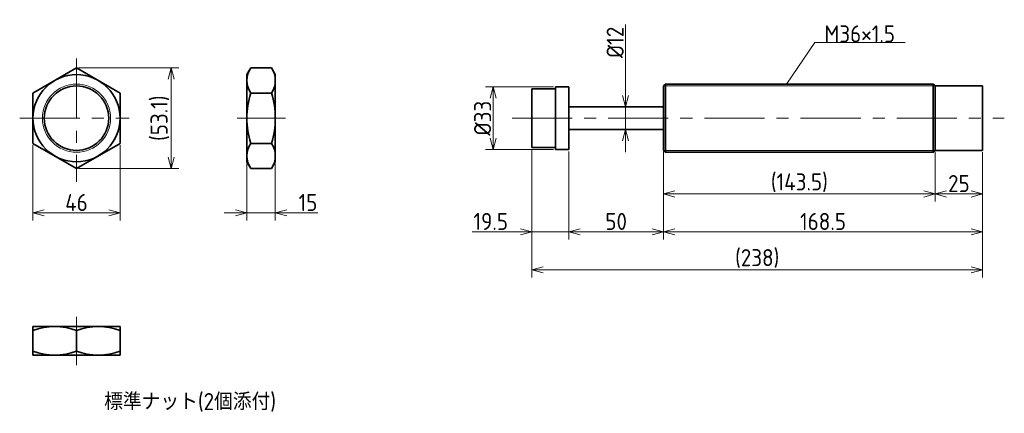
# Model space of a CAD drawing. Header units: millimetres. Extents: x -60 to 460, y 54 to 262.
import ezdxf

# ---------------------------------------------------------------- set-up
doc = ezdxf.new("R2010")
doc.units = ezdxf.units.MM
doc.header["$MEASUREMENT"] = 0
doc.header["$PDMODE"] = 3
doc.header["$PDSIZE"] = 2
doc.linetypes.add('CENTER', pattern=[50.8, 31.75, -6.35, 6.35, -6.35])
doc.layers.get('0').update_dxf_attribs({"plot": 0})
doc.layers.add('図形', color=7, linetype='Continuous', lineweight=35)
doc.layers.add('寸法・文字', color=3, linetype='Continuous', lineweight=18)
doc.layers.get('0').off()
doc.styles.add('Dimension', font='isocp.shx', dxfattribs={"bigfont": 'bigfont.shx'})
doc.dimstyles.new('DXF用', dxfattribs={"dimscale": 0, "dimtxt": 4.5, "dimasz": 3, "dimexe": 2, "dimexo": 0.5, "dimgap": 0.5, "dimtad": 1, "dimdec": 3, "dimdsep": 46, "dimtxsty": 'Dimension', "dimblk": 'OPEN30', "dimcen": 2.5, "dimclrd": 3, "dimclre": 3, "dimclrt": 3, "dimazin": 2, "dimtfac": 1, "dimtdec": 3, "dimtmove": 0, "dimatfit": 3, "dimldrblk": 'OPEN30', "dimfxl": 1, "dimlwd": 18, "dimlwe": 18, "dimarcsym": 0})
doc.dimstyles.new('DXF用-2', dxfattribs={"dimscale": 0, "dimtxt": 4.5, "dimasz": 3, "dimexe": 2, "dimexo": 0.5, "dimgap": 0.5, "dimtad": 1, "dimdec": 3, "dimdsep": 46, "dimtxsty": 'Dimension', "dimblk": 'OPEN30', "dimcen": 2.5, "dimclrd": 3, "dimclre": 3, "dimclrt": 3, "dimazin": 2, "dimtfac": 1, "dimtdec": 3, "dimtmove": 0, "dimatfit": 1, "dimldrblk": 'OPEN30', "dimfxl": 1, "dimlwd": 18, "dimlwe": 18, "dimarcsym": 0})

# ---------------------------------------------------------------- blocks, each defined once
blk = doc.blocks.new('_Open30')
at = {"color": 0, "linetype": 'ByBlock', "lineweight": -2}
for p, q in [((-1, 0.268), (0, 0)), ((0, 0), (-1, -0.268)), ((0, 0), (-1, 0))]:
    blk.add_line(p, q, dxfattribs=at)
blk = doc.blocks.new('*D1')
at = {"layer": 'Defpoints', "color": 0}
for p in [(-53, 196.72), (-7, 196.72), (-7, 160)]:
    blk.add_point(p, dxfattribs=at)
at = {"layer": '寸法・文字', "color": 3, "lineweight": 18}
for p, q in [((-53, 195.72), (-53, 156)), ((-7, 195.72), (-7, 156)), ((-47, 160), (-13, 160))]:
    blk.add_line(p, q, dxfattribs=at)
at = {"layer": '寸法・文字', "color": 3, "lineweight": 18, "xscale": 6, "yscale": 6, "zscale": 6, "rotation": 180}
blk.add_blockref('_Open30', (-53, 160), dxfattribs=at)
at = {"layer": '寸法・文字', "color": 3, "lineweight": 18, "xscale": 6, "yscale": 6, "zscale": 6}
blk.add_blockref('_Open30', (-7, 160), dxfattribs=at)
at = {"layer": '寸法・文字', "color": 3, "insert": (-30, 165.5), "char_height": 9, "attachment_point": 5, "style": 'Dimension'}
blk.add_mtext('46', dxfattribs=at)
blk = doc.blocks.new('*D2')
at = {"layer": 'Defpoints', "color": 0}
for p in [(-30, 236.56), (-30, 183.44), (20, 183.44)]:
    blk.add_point(p, dxfattribs=at)
at = {"layer": '寸法・文字', "color": 3, "lineweight": 18}
for p, q in [((-29, 236.56), (24, 236.56)), ((20, 230.56), (20, 189.44)), ((-29, 183.44), (24, 183.44))]:
    blk.add_line(p, q, dxfattribs=at)
at = {"layer": '寸法・文字', "color": 3, "lineweight": 18, "xscale": 6, "yscale": 6, "zscale": 6}
for p, rotation in [((20, 236.56), 90), ((20, 183.44), 270)]:
    blk.add_blockref('_Open30', p, dxfattribs=dict(at, rotation=rotation))
at = {"layer": '寸法・文字', "color": 3, "insert": (14.05, 210), "char_height": 9, "attachment_point": 5, "rotation": 90, "style": 'Dimension'}
blk.add_mtext('(53.1)', dxfattribs=at)
blk = doc.blocks.new('*D3')
at = {"layer": 'Defpoints', "color": 0}
for p in [(60, 187), (75, 187), (75, 160)]:
    blk.add_point(p, dxfattribs=at)
at = {"layer": '寸法・文字', "color": 3, "lineweight": 18}
for p, q in [((60, 186), (60, 156)), ((75, 186), (75, 156)), ((54, 160), (48, 160)), ((60, 160), (75, 160)), ((81, 160), (97.47, 160))]:
    blk.add_line(p, q, dxfattribs=at)
at = {"layer": '寸法・文字', "color": 3, "lineweight": 18, "xscale": 6, "yscale": 6, "zscale": 6}
blk.add_blockref('_Open30', (60, 160), dxfattribs=at)
at = {"layer": '寸法・文字', "color": 3, "lineweight": 18, "xscale": 6, "yscale": 6, "zscale": 6, "rotation": 180}
blk.add_blockref('_Open30', (75, 160), dxfattribs=at)
at = {"layer": '寸法・文字', "color": 3, "insert": (92.24, 165.5), "char_height": 9, "attachment_point": 5, "style": 'Dimension'}
blk.add_mtext('15', dxfattribs=at)
blk = doc.blocks.new('*D4')
at = {"layer": 'Defpoints', "color": 0}
for p in [(223, 226.5), (190, 193.5), (223, 193.5)]:
    blk.add_point(p, dxfattribs=at)
at = {"layer": '寸法・文字', "color": 3, "lineweight": 18}
for p, q in [((222, 226.5), (186, 226.5)), ((190, 220.5), (190, 199.5)), ((222, 193.5), (186, 193.5))]:
    blk.add_line(p, q, dxfattribs=at)
at = {"layer": '寸法・文字', "color": 3, "lineweight": 18, "xscale": 6, "yscale": 6, "zscale": 6}
for p, rotation in [((190, 226.5), 90), ((190, 193.5), 270)]:
    blk.add_blockref('_Open30', p, dxfattribs=dict(at, rotation=rotation))
at = {"layer": '寸法・文字', "color": 3, "insert": (184.5, 210), "char_height": 9, "attachment_point": 5, "rotation": 90, "style": 'Dimension'}
blk.add_mtext('%%c33', dxfattribs=at)
blk = doc.blocks.new('*D5')
at = {"layer": 'Defpoints', "color": 0}
for p in [(423.5, 193), (448.5, 193), (423.5, 170)]:
    blk.add_point(p, dxfattribs=at)
at = {"layer": '寸法・文字', "color": 3, "lineweight": 18}
for p, q in [((423.5, 192), (423.5, 166)), ((448.5, 192), (448.5, 166)), ((442.5, 170), (429.5, 170))]:
    blk.add_line(p, q, dxfattribs=at)
at = {"layer": '寸法・文字', "color": 3, "lineweight": 18, "xscale": 6, "yscale": 6, "zscale": 6, "rotation": 180}
blk.add_blockref('_Open30', (423.5, 170), dxfattribs=at)
at = {"layer": '寸法・文字', "color": 3, "lineweight": 18, "xscale": 6, "yscale": 6, "zscale": 6}
blk.add_blockref('_Open30', (448.5, 170), dxfattribs=at)
at = {"layer": '寸法・文字', "color": 3, "insert": (436, 175.5), "char_height": 9, "attachment_point": 5, "style": 'Dimension'}
blk.add_mtext('25', dxfattribs=at)
blk = doc.blocks.new('*D6')
at = {"layer": 'Defpoints', "color": 0}
for p in [(280, 193.33), (448.5, 193), (280, 150)]:
    blk.add_point(p, dxfattribs=at)
at = {"layer": '寸法・文字', "color": 3, "lineweight": 18}
for p, q in [((280, 192.33), (280, 146)), ((448.5, 192), (448.5, 146)), ((442.5, 150), (286, 150))]:
    blk.add_line(p, q, dxfattribs=at)
at = {"layer": '寸法・文字', "color": 3, "lineweight": 18, "xscale": 6, "yscale": 6, "zscale": 6, "rotation": 180}
blk.add_blockref('_Open30', (280, 150), dxfattribs=at)
at = {"layer": '寸法・文字', "color": 3, "lineweight": 18, "xscale": 6, "yscale": 6, "zscale": 6}
blk.add_blockref('_Open30', (448.5, 150), dxfattribs=at)
at = {"layer": '寸法・文字', "color": 3, "insert": (364.25, 155.5), "char_height": 9, "attachment_point": 5, "style": 'Dimension'}
blk.add_mtext('168.5', dxfattribs=at)
blk = doc.blocks.new('*D7')
at = {"layer": 'Defpoints', "color": 0}
for p in [(230, 193.33), (280, 193.33), (230, 150)]:
    blk.add_point(p, dxfattribs=at)
at = {"layer": '寸法・文字', "color": 3, "lineweight": 18}
for p, q in [((230, 192.33), (230, 146)), ((280, 192.33), (280, 146)), ((274, 150), (236, 150))]:
    blk.add_line(p, q, dxfattribs=at)
at = {"layer": '寸法・文字', "color": 3, "lineweight": 18, "xscale": 6, "yscale": 6, "zscale": 6, "rotation": 180}
blk.add_blockref('_Open30', (230, 150), dxfattribs=at)
at = {"layer": '寸法・文字', "color": 3, "lineweight": 18, "xscale": 6, "yscale": 6, "zscale": 6}
blk.add_blockref('_Open30', (280, 150), dxfattribs=at)
at = {"layer": '寸法・文字', "color": 3, "insert": (255, 155.5), "char_height": 9, "attachment_point": 5, "style": 'Dimension'}
blk.add_mtext('50', dxfattribs=at)
blk = doc.blocks.new('*D8')
at = {"layer": 'Defpoints', "color": 0}
for p in [(210.5, 194.5), (230, 193.5), (210.5, 150)]:
    blk.add_point(p, dxfattribs=at)
at = {"layer": '寸法・文字', "color": 3, "lineweight": 18}
for p, q in [((210.5, 193.5), (210.5, 146)), ((230, 192.5), (230, 146)), ((204.5, 150), (179, 150)), ((230, 150), (210.5, 150)), ((236, 150), (242, 150))]:
    blk.add_line(p, q, dxfattribs=at)
at = {"layer": '寸法・文字', "color": 3, "lineweight": 18, "xscale": 6, "yscale": 6, "zscale": 6}
blk.add_blockref('_Open30', (210.5, 150), dxfattribs=at)
at = {"layer": '寸法・文字', "color": 3, "lineweight": 18, "xscale": 6, "yscale": 6, "zscale": 6, "rotation": 180}
blk.add_blockref('_Open30', (230, 150), dxfattribs=at)
at = {"layer": '寸法・文字', "color": 3, "insert": (188.75, 155.5), "char_height": 9, "attachment_point": 5, "style": 'Dimension'}
blk.add_mtext('19.5', dxfattribs=at)
blk = doc.blocks.new('*D9')
at = {"layer": 'Defpoints', "color": 0}
for p in [(210.5, 194.5), (448.5, 193), (210.5, 130)]:
    blk.add_point(p, dxfattribs=at)
at = {"layer": '寸法・文字', "color": 3, "lineweight": 18}
for p, q in [((210.5, 193.5), (210.5, 126)), ((448.5, 192), (448.5, 126)), ((442.5, 130), (216.5, 130))]:
    blk.add_line(p, q, dxfattribs=at)
at = {"layer": '寸法・文字', "color": 3, "lineweight": 18, "xscale": 6, "yscale": 6, "zscale": 6, "rotation": 180}
blk.add_blockref('_Open30', (210.5, 130), dxfattribs=at)
at = {"layer": '寸法・文字', "color": 3, "lineweight": 18, "xscale": 6, "yscale": 6, "zscale": 6}
blk.add_blockref('_Open30', (448.5, 130), dxfattribs=at)
at = {"layer": '寸法・文字', "color": 3, "insert": (329.5, 135.95), "char_height": 9, "attachment_point": 5, "style": 'Dimension'}
blk.add_mtext('(238)', dxfattribs=at)
blk = doc.blocks.new('*D10')
at = {"layer": 'Defpoints', "color": 0}
for p in [(255, 216), (260, 216), (255, 204)]:
    blk.add_point(p, dxfattribs=at)
at = {"layer": '寸法・文字', "color": 3, "lineweight": 18}
for p, q in [((260, 222), (260, 259.37)), ((260, 204), (260, 216)), ((260, 198), (260, 192))]:
    blk.add_line(p, q, dxfattribs=at)
at = {"layer": '寸法・文字', "color": 3, "lineweight": 18, "xscale": 6, "yscale": 6, "zscale": 6}
for p, rotation in [((260, 216), 270), ((260, 204), 90)]:
    blk.add_blockref('_Open30', p, dxfattribs=dict(at, rotation=rotation))
at = {"layer": '寸法・文字', "color": 3, "insert": (254.5, 250), "char_height": 9, "attachment_point": 5, "rotation": 90, "style": 'Dimension'}
blk.add_mtext('%%c12', dxfattribs=at)
blk = doc.blocks.new('*D11')
at = {"layer": 'Defpoints', "color": 0}
for p in [(280, 193.33), (423.5, 193), (280, 170)]:
    blk.add_point(p, dxfattribs=at)
at = {"layer": '寸法・文字', "color": 3, "lineweight": 18}
for p, q in [((280, 192.33), (280, 166)), ((423.5, 192), (423.5, 166)), ((417.5, 170), (286, 170))]:
    blk.add_line(p, q, dxfattribs=at)
at = {"layer": '寸法・文字', "color": 3, "lineweight": 18, "xscale": 6, "yscale": 6, "zscale": 6, "rotation": 180}
blk.add_blockref('_Open30', (280, 170), dxfattribs=at)
at = {"layer": '寸法・文字', "color": 3, "lineweight": 18, "xscale": 6, "yscale": 6, "zscale": 6}
blk.add_blockref('_Open30', (423.5, 170), dxfattribs=at)
at = {"layer": '寸法・文字', "color": 3, "insert": (351.75, 175.95), "char_height": 9, "attachment_point": 5, "style": 'Dimension'}
blk.add_mtext('(143.5)', dxfattribs=at)

msp = doc.modelspace()

# ---------------------------------------------------------------- linework, layer by layer
at = {"layer": '図形', "color": 3, "linetype": 'CENTER', "lineweight": 18}
for p, q in [((-30, 241.5113), (-30, 176.3755)), ((-60, 210), (-2.2143, 210)), ((54.8099, 210), (80.3142, 210)), ((200, 210), (460, 210)), ((-30, 105.1901), (-30, 79.6858))]:
    msp.add_line(p, q, dxfattribs=at)
at = {"layer": '図形'}
for p, q in [((-30, 236.5581), (-53, 223.2791)), ((-7, 223.2791), (-30, 236.5581)), ((60, 233), (62.0543, 236.5581)), ((62.0543, 236.5581), (72.9457, 236.5581)), ((75, 233), (72.9457, 236.5581)), ((60, 233), (60, 187)), ((75, 233), (75, 187)), ((210.5, 225.5), (223, 225.5)), ((210.5, 194.5), (210.5, 225.5)), ((223, 193.5), (223, 226.5)), ((230, 226.5), (223, 226.5)), ((230, 193.5), (230, 226.5)), ((280, 227), (281, 228)), ((280, 193), (280, 227)), ((281, 228), (422.5, 228)), ((281, 192), (281, 228)), ((422.5, 192), (422.5, 228)), ((423.5, 227), (422.5, 228)), ((423.5, 227), (448.5, 227)), ((423.5, 193), (423.5, 227)), ((448.5, 193), (448.5, 227)), ((-53, 223.2791), (-53, 196.7209)), ((-7, 196.7209), (-7, 223.2791)), ((62.0543, 223.2791), (72.9457, 223.2791)), ((280, 216), (230, 216)), ((280, 204), (230, 204)), ((-53, 196.7209), (-30, 183.4419)), ((-30, 183.4419), (-7, 196.7209)), ((62.0543, 196.7209), (72.9457, 196.7209)), ((210.5, 194.5), (223, 194.5)), ((230, 193.5), (223, 193.5)), ((280, 193), (281, 192)), ((423.5, 193), (422.5, 192)), ((423.5, 193), (448.5, 193)), ((281, 192), (422.5, 192)), ((60, 187), (62.0543, 183.4419)), ((62.0543, 183.4419), (72.9457, 183.4419)), ((75, 187), (72.9457, 183.4419)), ((-7, 100), (-53, 100)), ((-53, 100), (-53, 85)), ((-7, 100), (-7, 85)), ((-30, 97.9457), (-30, 87.0543)), ((-7, 85), (-53, 85))]:
    msp.add_line(p, q, dxfattribs=at)
at = {"layer": '図形', "color": 3, "lineweight": 18}
for p, q in [((280, 227), (423.5, 227)), ((280, 193), (423.5, 193))]:
    msp.add_line(p, q, dxfattribs=at)
at = {"layer": '図形'}
for radius in [23, 17]:
    msp.add_circle((-30, 210), radius, dxfattribs=at)
at = {"layer": '図形', "color": 3, "lineweight": 18}
msp.add_circle((-30, 210), 18, dxfattribs=at)
at = {"layer": '図形'}
for centre, radius, start, end in [((71.7568, 229.9186), 11.7568, 145.615752, 214.384248), ((63.2432, 229.9186), 11.7568, 325.615752, 34.384248), ((103.9457, 210), 43.9457, 162.412046, 197.587954), ((31.0543, 210), 43.9457, 342.412046, 17.587954), ((71.7568, 190.0814), 11.7568, 145.615752, 214.384248), ((63.2432, 190.0814), 11.7568, 325.615752, 34.384248), ((-41.5, 66.7839), 33.2161, 69.743842, 110.256158), ((-18.5, 66.7839), 33.2161, 69.743842, 110.256158), ((-41.5, 118.2161), 33.2161, 249.743842, 290.256158), ((-18.5, 118.2161), 33.2161, 249.743842, 290.256158)]:
    msp.add_arc(centre, radius, start, end, dxfattribs=at)

# ---------------------------------------------------------------- texts
at = {"layer": '寸法・文字', "insert": (365, 250), "char_height": 9, "attachment_point": 7, "style": 'Dimension'}
msp.add_mtext('M36×1.5', dxfattribs=at)
at = {"layer": '寸法・文字', "insert": (30, 60), "char_height": 9, "width": 185.9084, "attachment_point": 5, "style": 'Dimension'}
msp.add_mtext('標準ナット(2個添付)', dxfattribs=at)

# ---------------------------------------------------------------- dimensions: what is measured, and where the dimension line sits
at = {"layer": '寸法・文字'}
for base, p1, p2, text, dimstyle, override, picture, middle in [((260, 216), (255, 204), (255, 216), '%%c<>', 'DXF用-2', {"dimscale": 2, "dimse1": 1, "dimse2": 1}, '*D10', (260, 250)), ((20, 183.4419), (-30, 236.5581), (-30, 183.4419), '(<>)', 'DXF用', {"dimscale": 2, "dimdec": 1}, '*D2', (20, 210)), ((190, 193.5), (223, 226.5), (223, 193.5), '%%c<>', 'DXF用', {"dimscale": 2}, '*D4', (190, 210))]:
    dim = msp.add_linear_dim(base=base, p1=p1, p2=p2, angle=90, text=text, dimstyle=dimstyle, override=override, dxfattribs=at)
    dim.commit()
    dim.dimension.update_dxf_attribs({"geometry": picture, "text_midpoint": middle, "dimtype": 160})
for base, p1, p2, dimstyle, picture, middle in [((-7, 160), (-53, 196.7209), (-7, 196.7209), 'DXF用', '*D1', (-30, 160)), ((210.5, 150), (230, 193.5), (210.5, 194.5), 'DXF用-2', '*D8', (188.7479, 150)), ((230, 150), (280, 193.3261), (230, 193.3261), 'DXF用', '*D7', (255, 150)), ((280, 150), (448.5, 193), (280, 193.3261), 'DXF用', '*D6', (364.25, 150)), ((423.5, 170), (448.5, 193), (423.5, 193), 'DXF用', '*D5', (436, 170)), ((75, 160), (60, 187), (75, 187), 'DXF用-2', '*D3', (92.2364, 160))]:
    dim = msp.add_linear_dim(base=base, p1=p1, p2=p2, dimstyle=dimstyle, override={"dimscale": 2}, dxfattribs=at)
    dim.commit()
    dim.dimension.update_dxf_attribs({"geometry": picture, "text_midpoint": middle, "dimtype": 160})
for base, p1, p2, picture, middle in [((210.5, 130), (448.5, 193), (210.5, 194.5), '*D9', (329.5, 130)), ((280, 170), (423.5, 193), (280, 193.3261), '*D11', (351.75, 170))]:
    dim = msp.add_linear_dim(base=base, p1=p1, p2=p2, text='(<>)', dimstyle='DXF用', override={"dimscale": 2}, dxfattribs=at)
    dim.commit()
    dim.dimension.update_dxf_attribs({"geometry": picture, "text_midpoint": middle, "dimtype": 160})

# ---------------------------------------------------------------- leaders
at = {"layer": '寸法・文字', "annotation_type": 0, "has_hookline": 1, "hookline_direction": 0, "text_width": 42.6728}
msp.add_leader([(345, 228), (360, 250), (365, 250)], dimstyle='DXF用', override={"dimscale": 2, "dimgap": 0}, dxfattribs=at)

doc.saveas('drawing.dxf')
